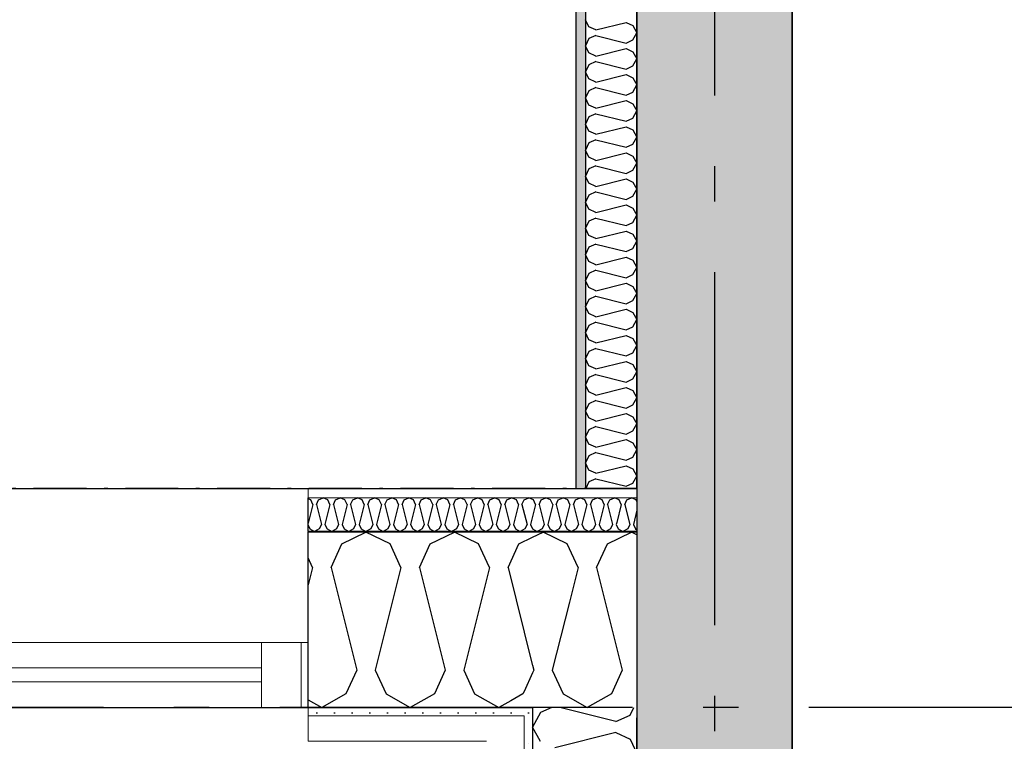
# Model space of a CAD drawing. Header units: millimetres. Extents: x -150 to 340931, y -1115 to 365939.
# Tile 77 of 253: x 285166 to 286562, y 349423 to 350445. Entities that reach past the tile are written whole.
import ezdxf
from ezdxf.enums import TextEntityAlignment as Align

# ---------------------------------------------------------------- set-up
doc = ezdxf.new("R2010")
doc.units = ezdxf.units.MM
doc.header["$LTSCALE"] = 0.5
doc.header["$MEASUREMENT"] = 0
for name, pattern in [('Akselinje', [1500, 1000, -200, 100, -200]), ('Over snittplan', [260, 150, -50, 10, -50]), ('PLINE', [0])]:
    doc.linetypes.add(name, pattern=pattern)
for name, color, linetype in [('232- Ikke-bærende yttervegger (Skravur)(Nye konstruksjoner)', 7, 'Continuous'), ('232- Ikke-bærende yttervegger(Nye konstruksjoner)', 7, 'Continuous'), ('242- Ikke-bærende innervegger (Skravur)(Nye konstruksjoner)', 7, 'Continuous'), ('242- Ikke-bærende innervegger(Nye konstruksjoner)', 7, 'Continuous'), ('244- Vinduer_ dører_ foldevegger(Nye konstruksjoner)', 7, 'Continuous'), ('255- Gulvoverflate(Nye konstruksjoner)', 7, 'Continuous'), ('82-- Modullinjer(Nye konstruksjoner)', 7, 'Continuous'), ('842-M___1_50 Målsetting bygning', 7, 'Continuous'), ('842-M___1_50 Målsetting bygning(Nye konstruksjoner)', 7, 'Continuous'), ('862- M___Nettoareal(Nye konstruksjoner)', 7, 'Continuous'), ('862- M___Nettoareal(Polylinje)(Nye konstruksjoner)', 7, 'Continuous'), ('862- M___Nettoareal(Tekst)(Nye konstruksjoner)', 7, 'Continuous')]:
    doc.layers.add(name, color=color, linetype=linetype)
for name, color, linetype, lineweight in [('234- Vinduer_ dører_ porter(Nye konstruksjoner)', 7, 'Continuous', 0), ('235- Utvendig kledning og overflate(Nye konstruksjoner)', 7, 'Continuous', 0), ('236- Innvendig kledning og overflate(Nye konstruksjoner)', 7, 'Continuous', 0)]:
    doc.layers.add(name, color=color, linetype=linetype, lineweight=lineweight)
doc.styles.add('GENERATED_STYLE_1', font='txt')
doc.styles.add('GENERATED_STYLE_3', font='arial.ttf')
doc.styles.add('GENERATED_STYLE_5', font='arial.ttf')
doc.dimstyles.new('GENERATED_STYLE__1', dxfattribs={"dimtxt": 100, "dimasz": 95, "dimexe": 0.18, "dimexo": 0.0625, "dimgap": 0, "dimtad": 1, "dimtih": 1, "dimtoh": 1, "dimdec": 0, "dimzin": 0, "dimdsep": 46, "dimtxsty": 'GENERATED_STYLE_3', "dimblk": 'ARROWHEAD_6', "dimblk1": 'ARROWHEAD_6', "dimblk2": 'ARROWHEAD_6', "dimcen": 0.09, "dimse1": 1, "dimse2": 1, "dimclrd": 256, "dimclre": 256, "dimclrt": 256, "dimadec": 1, "dimazin": 0, "dimtfac": 1, "dimtdec": 4, "dimtmove": 0, "dimatfit": 3, "dimfxl": 1, "dimtolj": 1, "dimtzin": 0, "dimarcsym": 0})
pattern_1 = [(0, (0, 0), (0, 43.30127), [0, -25]), (0, (12.5, 21.65), (0, 43.30127), [0, -25])]

# ---------------------------------------------------------------- blocks, each defined once
blk = doc.blocks.new('LEILIGHET 8__1', base_point=(283768.6, 348580.7))
at = {"layer": '862- M___Nettoareal(Polylinje)(Nye konstruksjoner)', "flags": 128}
blk.add_lwpolyline([(286041, 356380.7), (277911, 356380.7), (277911, 348080.7), (281226, 348080.7), (281226, 349780.7), (286041, 349780.7)], close=True, dxfattribs=at)
at = {"layer": '862- M___Nettoareal(Tekst)(Nye konstruksjoner)', "style": 'GENERATED_STYLE_1'}
for tag, p in [('DUMMY_861', (280015.2, 358168.6)), ('ROOM_NAME', (279278, 358118.8)), ('DUMMY_862', (279278, 357980.3))]:
    blk.add_attdef(tag, text='', height=100, dxfattribs=at).set_placement(p, align=Align.TOP_LEFT)
blk = doc.blocks.new('LEILIGHET 7__2', base_point=(292118.6, 348580.7))
at = {"layer": '862- M___Nettoareal(Polylinje)(Nye konstruksjoner)', "linetype": 'PLINE', "flags": 128}
blk.add_lwpolyline([(294391, 356380.7), (286261, 356380.7), (286261, 348080.7), (289576, 348080.7), (289576, 349780.7), (294391, 349780.7)], close=True, dxfattribs=at)
at = {"layer": '862- M___Nettoareal(Tekst)(Nye konstruksjoner)', "style": 'GENERATED_STYLE_1'}
for tag, p in [('DUMMY_861', (288348.8, 358188.6)), ('ROOM_NAME', (287614.6, 358138.8)), ('DUMMY_862', (287614.6, 358000.4))]:
    blk.add_attdef(tag, text='', height=100, dxfattribs=at).set_placement(p, align=Align.TOP_LEFT)
blk = doc.blocks.new('STUE__36', base_point=(282599.5, 355025.2))
at = {"layer": '862- M___Nettoareal(Polylinje)(Nye konstruksjoner)', "linetype": 'PLINE', "flags": 128}
blk.add_lwpolyline([(281350, 349780.7), (285955, 349780.7), (285955, 356380.7), (281350, 356380.7), (281350, 355490.7), (281350, 354480.7)], close=True, dxfattribs=at)
at = {"layer": '862- M___Nettoareal(Tekst)(Nye konstruksjoner)', "style": 'GENERATED_STYLE_1'}
for tag, p in [('DUMMY_861', (282836.2, 355213.4)), ('ROOM_NAME', (282362.8, 355163.6)), ('DUMMY_862', (282362.8, 355025.2))]:
    blk.add_attdef(tag, text='', height=100, dxfattribs=at).set_placement(p, align=Align.TOP_LEFT)
blk = doc.blocks.new('*X163')
at = {"layer": '232- Ikke-bærende yttervegger (Skravur)(Nye konstruksjoner)', "linetype": 'PLINE'}
for p, q in [((285904.4, 349463.4), (285893, 349442.9)), ((285920.5, 349470.7), (285904.4, 349463.4)), ((286011.3, 349450.8), (285931.7, 349470.7)), ((286011.3, 349450.8), (286031.3, 349459.9)), ((286031.3, 349459.9), (286036.4, 349470.7)), ((285904.4, 349422.5), (285893, 349442.9)), ((286011.3, 349435.1), (285924.5, 349413.4)), ((286011.3, 349435.1), (286031.3, 349425.9)), ((286031.3, 349425.9), (286041, 349405.5))]:
    blk.add_line(p, q, dxfattribs=at)
blk = doc.blocks.new('*X167')
at = {"layer": '232- Ikke-bærende yttervegger (Skravur)(Nye konstruksjoner)', "linetype": 'PLINE'}
for p, q in [((285879.5, 349489.8), (285862.2, 349480.2)), ((285881, 349493.2), (285879.5, 349489.8))]:
    blk.add_line(p, q, dxfattribs=at)
blk = doc.blocks.new('*X168')
at = {"layer": '232- Ikke-bærende yttervegger (Skravur)(Nye konstruksjoner)', "linetype": 'PLINE'}
for p, q in [((285892.7, 349531.5), (285893, 349530.4)), ((285893, 349519.5), (285881, 349493.2))]:
    blk.add_line(p, q, dxfattribs=at)
blk = doc.blocks.new('*X169')
at = {"layer": '232- Ikke-bærende yttervegger (Skravur)(Nye konstruksjoner)', "linetype": 'PLINE'}
for p, q in [((286033.2, 349767.6), (286033.4, 349767.7)), ((286040, 349764.5), (286033.4, 349767.7)), ((286041, 349762.4), (286040, 349764.5)), ((286024.9, 349753.6), (286030.8, 349729.9)), ((286041, 349750.1), (286035.9, 349729.9)), ((286012.3, 349732.4), (286011.7, 349729.9)), ((286011.7, 349729.9), (286014.6, 349723.4)), ((286014.6, 349723.4), (286021.2, 349719.7)), ((286027.9, 349723.4), (286021.2, 349719.7)), ((286030.8, 349729.9), (286027.9, 349723.4)), ((286035.9, 349729.9), (286038.9, 349723.4)), ((286038.9, 349723.4), (286041, 349722.2))]:
    blk.add_line(p, q, dxfattribs=at)
blk = doc.blocks.new('*X170')
at = {"layer": '232- Ikke-bærende yttervegger (Skravur)(Nye konstruksjoner)', "linetype": 'PLINE'}
for p, q in [((285999.1, 349702.5), (286033.4, 349718.7)), ((286041, 349715.1), (286033.4, 349718.7)), ((285983.8, 349668.9), (285999.1, 349702.5)), ((285983.8, 349668.9), (286020.2, 349523.4)), ((285945.2, 349619.6), (285921.1, 349523.4)), ((285893, 349530.4), (285894.8, 349523.4)), ((285894.8, 349523.4), (285893, 349519.5)), ((285921.1, 349523.4), (285936.4, 349489.8)), ((286020.2, 349523.4), (286004.9, 349489.8)), ((285936.4, 349489.8), (285970.7, 349470.7)), ((286004.9, 349489.8), (285970.7, 349470.7))]:
    blk.add_line(p, q, dxfattribs=at)
blk = doc.blocks.new('*X173')
at = {"layer": '232- Ikke-bærende yttervegger (Skravur)(Nye konstruksjoner)', "linetype": 'PLINE'}
for p, q in [((285578.7, 349764.5), (285575, 349766.3)), ((285581.6, 349758), (285578.7, 349764.5)), ((285586.7, 349758), (285589.7, 349764.5)), ((285589.7, 349764.5), (285596.3, 349767.7)), ((285603, 349764.5), (285596.3, 349767.7)), ((285605.9, 349758), (285603, 349764.5)), ((285611, 349758), (285614, 349764.5)), ((285614, 349764.5), (285620.6, 349767.7)), ((285627.2, 349764.5), (285620.6, 349767.7)), ((285630.2, 349758), (285627.2, 349764.5)), ((285635.3, 349758), (285638.3, 349764.5)), ((285638.3, 349764.5), (285644.9, 349767.7)), ((285651.5, 349764.5), (285644.9, 349767.7)), ((285654.5, 349758), (285651.5, 349764.5)), ((285659.6, 349758), (285662.5, 349764.5)), ((285662.5, 349764.5), (285669.2, 349767.7)), ((285675.8, 349764.5), (285669.2, 349767.7)), ((285678.8, 349758), (285675.8, 349764.5)), ((285683.9, 349758), (285686.8, 349764.5)), ((285686.8, 349764.5), (285693.5, 349767.7)), ((285700.1, 349764.5), (285693.5, 349767.7)), ((285703, 349758), (285700.1, 349764.5)), ((285708.1, 349758), (285711.1, 349764.5)), ((285711.1, 349764.5), (285717.7, 349767.7)), ((285724.4, 349764.5), (285717.7, 349767.7)), ((285727.3, 349758), (285724.4, 349764.5)), ((285732.4, 349758), (285735.4, 349764.5)), ((285735.4, 349764.5), (285742, 349767.7)), ((285748.6, 349764.5), (285742, 349767.7)), ((285751.6, 349758), (285748.6, 349764.5)), ((285756.7, 349758), (285759.7, 349764.5)), ((285759.7, 349764.5), (285766.3, 349767.7)), ((285772.9, 349764.5), (285766.3, 349767.7)), ((285775.9, 349758), (285772.9, 349764.5)), ((285781, 349758), (285783.9, 349764.5)), ((285783.9, 349764.5), (285790.6, 349767.7)), ((285797.2, 349764.5), (285790.6, 349767.7)), ((285800.2, 349758), (285797.2, 349764.5)), ((285805.3, 349758), (285808.2, 349764.5)), ((285808.2, 349764.5), (285814.9, 349767.7)), ((285821.5, 349764.5), (285814.9, 349767.7)), ((285824.4, 349758), (285821.5, 349764.5)), ((285829.5, 349758), (285832.5, 349764.5)), ((285832.5, 349764.5), (285839.1, 349767.7)), ((285845.8, 349764.5), (285839.1, 349767.7)), ((285848.7, 349758), (285845.8, 349764.5)), ((285853.8, 349758), (285856.8, 349764.5)), ((285856.8, 349764.5), (285863.4, 349767.7)), ((285870.1, 349764.5), (285863.4, 349767.7)), ((285873, 349758), (285870.1, 349764.5)), ((285878.1, 349758), (285881.1, 349764.5)), ((285881.1, 349764.5), (285887.7, 349767.7)), ((285894.3, 349764.5), (285887.7, 349767.7)), ((285897.3, 349758), (285894.3, 349764.5)), ((285902.4, 349758), (285905.4, 349764.5)), ((285905.4, 349764.5), (285912, 349767.7)), ((285918.6, 349764.5), (285912, 349767.7)), ((285921.6, 349758), (285918.6, 349764.5)), ((285926.7, 349758), (285929.6, 349764.5)), ((285929.6, 349764.5), (285936.3, 349767.7)), ((285942.9, 349764.5), (285936.3, 349767.7)), ((285945.9, 349758), (285942.9, 349764.5)), ((285951, 349758), (285953.9, 349764.5)), ((285953.9, 349764.5), (285960.5, 349767.7)), ((285967.2, 349764.5), (285960.5, 349767.7)), ((285970.1, 349758), (285967.2, 349764.5)), ((285975.2, 349758), (285978.2, 349764.5)), ((285978.2, 349764.5), (285984.8, 349767.7)), ((285991.5, 349764.5), (285984.8, 349767.7)), ((285994.4, 349758), (285991.5, 349764.5)), ((285999.5, 349758), (286002.5, 349764.5)), ((286002.5, 349764.5), (286009.1, 349767.7)), ((286015.7, 349764.5), (286009.1, 349767.7)), ((286018.7, 349758), (286015.7, 349764.5)), ((286023.8, 349758), (286026.8, 349764.5)), ((286026.8, 349764.5), (286033.2, 349767.6)), ((285581.6, 349758), (285575, 349731.5)), ((285586.7, 349758), (285593.8, 349729.9)), ((285605.9, 349758), (285598.9, 349729.9)), ((285611, 349758), (285618.1, 349729.9)), ((285630.2, 349758), (285623.2, 349729.9)), ((285635.3, 349758), (285642.3, 349729.9)), ((285654.5, 349758), (285647.4, 349729.9)), ((285659.6, 349758), (285666.6, 349729.9)), ((285678.8, 349758), (285671.7, 349729.9)), ((285683.9, 349758), (285690.9, 349729.9)), ((285703, 349758), (285696, 349729.9)), ((285708.1, 349758), (285715.2, 349729.9)), ((285727.3, 349758), (285720.3, 349729.9)), ((285732.4, 349758), (285739.5, 349729.9)), ((285751.6, 349758), (285744.6, 349729.9)), ((285756.7, 349758), (285763.7, 349729.9)), ((285775.9, 349758), (285768.8, 349729.9)), ((285781, 349758), (285788, 349729.9)), ((285800.2, 349758), (285793.1, 349729.9)), ((285805.3, 349758), (285812.3, 349729.9)), ((285824.4, 349758), (285817.4, 349729.9)), ((285829.5, 349758), (285836.6, 349729.9)), ((285848.7, 349758), (285841.7, 349729.9)), ((285853.8, 349758), (285860.9, 349729.9)), ((285873, 349758), (285866, 349729.9)), ((285878.1, 349758), (285885.2, 349729.9)), ((285897.3, 349758), (285890.3, 349729.9)), ((285902.4, 349758), (285909.4, 349729.9)), ((285921.6, 349758), (285914.5, 349729.9)), ((285926.7, 349758), (285933.7, 349729.9)), ((285945.9, 349758), (285938.8, 349729.9)), ((285951, 349758), (285958, 349729.9)), ((285970.1, 349758), (285963.1, 349729.9)), ((285975.2, 349758), (285982.3, 349729.9)), ((285994.4, 349758), (285987.4, 349729.9)), ((285999.5, 349758), (286006.6, 349729.9)), ((286018.7, 349758), (286012.3, 349732.4)), ((286023.8, 349758), (286024.9, 349753.6)), ((285575, 349729), (285577.6, 349723.4)), ((285577.6, 349723.4), (285584.2, 349719.7)), ((285590.8, 349723.4), (285584.2, 349719.7)), ((285593.8, 349729.9), (285590.8, 349723.4)), ((285598.9, 349729.9), (285601.8, 349723.4)), ((285601.8, 349723.4), (285608.5, 349719.7)), ((285615.1, 349723.4), (285608.5, 349719.7)), ((285618.1, 349729.9), (285615.1, 349723.4)), ((285623.2, 349729.9), (285626.1, 349723.4)), ((285626.1, 349723.4), (285632.7, 349719.7)), ((285639.4, 349723.4), (285632.7, 349719.7)), ((285642.3, 349729.9), (285639.4, 349723.4)), ((285647.4, 349729.9), (285650.4, 349723.4)), ((285650.4, 349723.4), (285657, 349719.7)), ((285663.7, 349723.4), (285657, 349719.7)), ((285666.6, 349729.9), (285663.7, 349723.4)), ((285671.7, 349729.9), (285674.7, 349723.4)), ((285674.7, 349723.4), (285681.3, 349719.7)), ((285687.9, 349723.4), (285681.3, 349719.7)), ((285690.9, 349729.9), (285687.9, 349723.4)), ((285696, 349729.9), (285699, 349723.4)), ((285699, 349723.4), (285705.6, 349719.7)), ((285712.2, 349723.4), (285705.6, 349719.7)), ((285715.2, 349729.9), (285712.2, 349723.4)), ((285720.3, 349729.9), (285723.2, 349723.4)), ((285723.2, 349723.4), (285729.9, 349719.7)), ((285736.5, 349723.4), (285729.9, 349719.7)), ((285739.5, 349729.9), (285736.5, 349723.4)), ((285744.6, 349729.9), (285747.5, 349723.4)), ((285747.5, 349723.4), (285754.2, 349719.7)), ((285760.8, 349723.4), (285754.2, 349719.7)), ((285763.7, 349729.9), (285760.8, 349723.4)), ((285768.8, 349729.9), (285771.8, 349723.4)), ((285771.8, 349723.4), (285778.4, 349719.7)), ((285785.1, 349723.4), (285778.4, 349719.7)), ((285788, 349729.9), (285785.1, 349723.4)), ((285793.1, 349729.9), (285796.1, 349723.4)), ((285796.1, 349723.4), (285802.7, 349719.7)), ((285809.3, 349723.4), (285802.7, 349719.7)), ((285812.3, 349729.9), (285809.3, 349723.4)), ((285817.4, 349729.9), (285820.4, 349723.4)), ((285820.4, 349723.4), (285827, 349719.7)), ((285833.6, 349723.4), (285827, 349719.7)), ((285836.6, 349729.9), (285833.6, 349723.4)), ((285841.7, 349729.9), (285844.6, 349723.4)), ((285844.6, 349723.4), (285851.3, 349719.7)), ((285857.9, 349723.4), (285851.3, 349719.7)), ((285860.9, 349729.9), (285857.9, 349723.4)), ((285866, 349729.9), (285868.9, 349723.4)), ((285868.9, 349723.4), (285875.6, 349719.7)), ((285882.2, 349723.4), (285875.6, 349719.7)), ((285885.2, 349729.9), (285882.2, 349723.4)), ((285890.3, 349729.9), (285893.2, 349723.4)), ((285893.2, 349723.4), (285899.8, 349719.7)), ((285906.5, 349723.4), (285899.8, 349719.7)), ((285909.4, 349729.9), (285906.5, 349723.4)), ((285914.5, 349729.9), (285917.5, 349723.4)), ((285917.5, 349723.4), (285924.1, 349719.7)), ((285930.8, 349723.4), (285924.1, 349719.7)), ((285933.7, 349729.9), (285930.8, 349723.4)), ((285938.8, 349729.9), (285941.8, 349723.4)), ((285941.8, 349723.4), (285948.4, 349719.7)), ((285955, 349723.4), (285948.4, 349719.7)), ((285958, 349729.9), (285955, 349723.4)), ((285963.1, 349729.9), (285966.1, 349723.4)), ((285966.1, 349723.4), (285972.7, 349719.7)), ((285979.3, 349723.4), (285972.7, 349719.7)), ((285982.3, 349729.9), (285979.3, 349723.4)), ((285987.4, 349729.9), (285990.3, 349723.4)), ((285990.3, 349723.4), (285997, 349719.7)), ((286003.6, 349723.4), (285997, 349719.7)), ((286006.6, 349729.9), (286003.6, 349723.4))]:
    blk.add_line(p, q, dxfattribs=at)
blk = doc.blocks.new('*X176')
at = {"layer": '232- Ikke-bærende yttervegger (Skravur)(Nye konstruksjoner)', "linetype": 'PLINE'}
for p, q in [((285622.8, 349702.5), (285657, 349718.7)), ((285691.3, 349702.5), (285657, 349718.7)), ((285748.2, 349702.5), (285782.5, 349718.7)), ((285816.7, 349702.5), (285782.5, 349718.7)), ((285873.7, 349702.5), (285893, 349711.6)), ((285607.5, 349668.9), (285622.8, 349702.5)), ((285706.6, 349668.9), (285691.3, 349702.5)), ((285732.9, 349668.9), (285748.2, 349702.5)), ((285832, 349668.9), (285816.7, 349702.5)), ((285858.4, 349668.9), (285873.7, 349702.5)), ((285581.1, 349668.9), (285575, 349682.3)), ((285581.1, 349668.9), (285575, 349644.4)), ((285607.5, 349668.9), (285643.9, 349523.4)), ((285706.6, 349668.9), (285670.2, 349523.4)), ((285732.9, 349668.9), (285769.3, 349523.4)), ((285832, 349668.9), (285795.7, 349523.4)), ((285858.4, 349668.9), (285892.7, 349531.5)), ((285643.9, 349523.4), (285628.6, 349489.8)), ((285670.2, 349523.4), (285685.5, 349489.8)), ((285769.3, 349523.4), (285754, 349489.8)), ((285795.7, 349523.4), (285810.9, 349489.8)), ((285628.6, 349489.8), (285594.3, 349470.7)), ((285685.5, 349489.8), (285719.8, 349470.7)), ((285754, 349489.8), (285719.8, 349470.7)), ((285810.9, 349489.8), (285845.2, 349470.7)), ((285575, 349481.4), (285594.3, 349470.7)), ((285862.2, 349480.2), (285845.2, 349470.7))]:
    blk.add_line(p, q, dxfattribs=at)
blk = doc.blocks.new('*X177')
at = {"layer": '232- Ikke-bærende yttervegger (Skravur)(Nye konstruksjoner)', "linetype": 'PLINE'}
for p, q in [((285893, 349711.6), (285907.9, 349718.7)), ((285942.2, 349702.5), (285907.9, 349718.7)), ((285957.5, 349668.9), (285942.2, 349702.5)), ((285957.5, 349668.9), (285945.2, 349619.6))]:
    blk.add_line(p, q, dxfattribs=at)
blk = doc.blocks.new('Vindu[15]')
at = {"layer": '234- Vinduer_ dører_ porter(Nye konstruksjoner)', "linetype": 'PLINE'}
for p, q in [((285575, 349780.7), (283565, 349780.7)), ((283631, 349562.7), (285509, 349562.7)), ((285509, 349470.7), (285509, 349562.7)), ((285509, 349562.7), (285565, 349562.7)), ((285565, 349562.7), (285575, 349562.7)), ((285565, 349562.7), (285565, 349470.7)), ((283631, 349526.7), (285509, 349526.7)), ((285509, 349506.7), (283631, 349506.7)), ((285509, 349470.7), (283631, 349470.7)), ((285565, 349470.7), (285509, 349470.7)), ((285575, 349470.7), (285565, 349470.7))]:
    blk.add_line(p, q, dxfattribs=at)
at = {"layer": '235- Utvendig kledning og overflate(Nye konstruksjoner)', "linetype": 'PLINE'}
for p, q in [((285575, 349458.7), (285575, 349470.7)), ((285575, 349422.7), (285575, 349458.7))]:
    blk.add_line(p, q, dxfattribs=at)
at = {"layer": '236- Innvendig kledning og overflate(Nye konstruksjoner)', "linetype": 'PLINE'}
for p, q in [((285575, 349767.7), (285575, 349780.7)), ((285575, 349718.7), (285575, 349719.7))]:
    blk.add_line(p, q, dxfattribs=at)
at = {"layer": '244- Vinduer_ dører_ foldevegger(Nye konstruksjoner)', "linetype": 'PLINE'}
for p, q in [((285575, 349719.7), (285575, 349767.7)), ((285575, 349562.7), (285575, 349718.7)), ((285575, 349470.7), (285575, 349562.7)), ((285575, 349470.7), (285575, 349562.7))]:
    blk.add_line(p, q, dxfattribs=at)
blk = doc.blocks.new('Standard grid marker[84]', base_point=(286151, 363787.1))
at = {"layer": '82-- Modullinjer(Nye konstruksjoner)', "linetype": 'Akselinje'}
blk.add_line((286151, 363587.1), (286151, 339987.1), dxfattribs=at)
at = {"layer": '82-- Modullinjer(Nye konstruksjoner)', "style": 'GENERATED_STYLE_5'}
for tag, p in [('AC_MarkerText_1_0', (286151, 363965.3)), ('AC_MarkerText_1_1', (286151, 339715.3))]:
    blk.add_attdef(tag, text='', height=100, rotation=360, dxfattribs=at).set_placement(p, align=Align.TOP_CENTER)
blk = doc.blocks.new('Standard grid marker[90]', base_point=(305734.8, 349470.7))
at = {"layer": '82-- Modullinjer(Nye konstruksjoner)', "linetype": 'Akselinje'}
blk.add_line((305534.8, 349470.7), (271734.8, 349470.7), dxfattribs=at)
at = {"layer": '82-- Modullinjer(Nye konstruksjoner)', "style": 'GENERATED_STYLE_5'}
for tag, p in [('AC_MarkerText_1_1', (271409.8, 349524.4)), ('AC_MarkerText_1_0', (305859.8, 349524.4))]:
    blk.add_attdef(tag, text='', height=100, rotation=360, dxfattribs=at).set_placement(p, align=Align.TOP_CENTER)
blk = doc.blocks.new('*D774')
at = {"layer": '842-M___1_50 Målsetting bygning(Nye konstruksjoner)', "linetype": 'PLINE'}
for p, q in [((276294.5, 363585.1), (276294.5, 363772.6)), ((335668.8, 363585.1), (335668.8, 363772.6)), ((276344.5, 363728.9), (276244.5, 363628.9)), ((335618.8, 363628.9), (335718.8, 363728.9)), ((276219.5, 363678.9), (276294.5, 363678.9)), ((276294.5, 363678.9), (335668.8, 363678.9)), ((335668.8, 363678.9), (335743.8, 363678.9))]:
    blk.add_line(p, q, dxfattribs=at)
at = {"layer": '842-M___1_50 Målsetting bygning(Nye konstruksjoner)', "insert": (305772, 363698.9), "char_height": 100, "attachment_point": 7, "style": 'GENERATED_STYLE_3'}
blk.add_mtext('\\A1;{\\pql;\\fArial|b0|i0|c0|p0;\\W1.000000;59\xa0374}', dxfattribs=at)
blk = doc.blocks.new('ARROWHEAD_6')
at = {"linetype": 'Continuous'}
for p, q in [((-0.5, -0.5), (0.5, 0.5)), ((0, 0), (-1, 0))]:
    blk.add_line(p, q, dxfattribs=at)
blk = doc.blocks.new('*D892')
at = {"layer": '842-M___1_50 Målsetting bygning', "linetype": 'PLINE'}
for p, q in [((285575, 342391.1), (285575, 342578.6)), ((286041, 342391.1), (286041, 342578.6)), ((285625, 342534.9), (285525, 342434.9)), ((286091, 342534.9), (285991, 342434.9)), ((285575, 342484.9), (286041, 342484.9))]:
    blk.add_line(p, q, dxfattribs=at)
at = {"layer": '842-M___1_50 Målsetting bygning', "char_height": 100, "attachment_point": 7, "style": 'GENERATED_STYLE_3'}
for s, insert in [('\\A1;{\\pql;\\fArial|b0|i0|c0|p0;\\W1.000000;466}', (285693.6, 342504.9)), ('\\A1;{\\pql;\\fArial|b0|i0|c0|p0;\\W1.000000;220}', (286036.6, 342504.9))]:
    blk.add_mtext(s, dxfattribs=dict(at, insert=insert))
blk = doc.blocks.new('*D893')
at = {"layer": '842-M___1_50 Målsetting bygning', "linetype": 'PLINE'}
for p, q in [((286041, 342391.1), (286041, 342578.6)), ((286261, 342391.1), (286261, 342578.6)), ((286091, 342534.9), (285991, 342434.9)), ((286311, 342534.9), (286211, 342434.9)), ((286041, 342484.9), (286261, 342484.9))]:
    blk.add_line(p, q, dxfattribs=at)
blk = doc.blocks.new('*D894')
at = {"layer": '842-M___1_50 Målsetting bygning', "linetype": 'PLINE'}
for p, q in [((286261, 342391.1), (286261, 342578.6)), ((288416, 342391.1), (288416, 342578.6)), ((286311, 342534.9), (286211, 342434.9)), ((288466, 342534.9), (288366, 342434.9)), ((286261, 342484.9), (288416, 342484.9))]:
    blk.add_line(p, q, dxfattribs=at)
at = {"layer": '842-M___1_50 Målsetting bygning', "insert": (287166.9, 342504.9), "char_height": 100, "attachment_point": 7, "style": 'GENERATED_STYLE_3'}
blk.add_mtext('\\A1;{\\pql;\\fArial|b0|i0|c0|p0;\\W1.000000;2\xa0155}', dxfattribs=at)
blk = doc.blocks.new('*X1387')
at = {"layer": '242- Ikke-bærende innervegger (Skravur)(Nye konstruksjoner)', "linetype": 'PLINE'}
for p, q in [((285972.8, 350434.6), (285968, 350444.6)), ((285982.7, 350430.1), (285972.8, 350434.6)), ((285982.7, 350430.1), (286025.5, 350440.8)), ((286025.5, 350440.8), (286035.4, 350436.3)), ((286035.4, 350436.3), (286041, 350426.2)), ((285982.7, 350422.3), (285972.8, 350417.8)), ((285982.7, 350422.3), (286025.5, 350411.6)), ((286035.4, 350416.1), (286041, 350426.2)), ((285972.8, 350417.8), (285968, 350407.7)), ((285972.8, 350397.6), (285968, 350407.7)), ((286025.5, 350411.6), (286035.4, 350416.1)), ((285982.7, 350393.1), (285972.8, 350397.6)), ((285982.7, 350393.1), (286025.5, 350403.8)), ((286025.5, 350403.8), (286035.4, 350399.3)), ((286035.4, 350399.3), (286041, 350389.3)), ((285972.8, 350380.9), (285968, 350370.8)), ((285982.7, 350385.4), (285972.8, 350380.9)), ((285982.7, 350385.4), (286025.5, 350374.7)), ((286025.5, 350374.7), (286035.4, 350379.2)), ((286035.4, 350379.2), (286041, 350389.3)), ((285972.8, 350360.7), (285968, 350370.8)), ((285982.7, 350356.2), (286025.5, 350366.9)), ((286025.5, 350366.9), (286035.4, 350362.4)), ((285982.7, 350356.2), (285972.8, 350360.7)), ((286035.4, 350362.4), (286041, 350352.3)), ((286035.4, 350342.2), (286041, 350352.3)), ((285972.8, 350343.9), (285968, 350333.9)), ((285982.7, 350348.4), (285972.8, 350343.9)), ((285982.7, 350348.4), (286025.5, 350337.7)), ((286025.5, 350337.7), (286035.4, 350342.2)), ((285972.8, 350323.8), (285968, 350333.9)), ((285982.7, 350319.3), (285972.8, 350323.8)), ((285982.7, 350319.3), (286025.5, 350330)), ((286025.5, 350330), (286035.4, 350325.5)), ((286035.4, 350325.5), (286041, 350315.4)), ((285982.7, 350311.5), (285972.8, 350307)), ((285982.7, 350311.5), (286025.5, 350300.8)), ((286035.4, 350305.3), (286041, 350315.4)), ((285972.8, 350307), (285968, 350296.9)), ((285972.8, 350286.8), (285968, 350296.9)), ((286025.5, 350300.8), (286035.4, 350305.3)), ((285982.7, 350282.3), (285972.8, 350286.8)), ((285982.7, 350282.3), (286025.5, 350293.1)), ((286025.5, 350293.1), (286035.4, 350288.6)), ((286035.4, 350288.6), (286041, 350278.5)), ((285972.8, 350270.1), (285968, 350260)), ((285982.7, 350274.6), (285972.8, 350270.1)), ((285982.7, 350274.6), (286025.5, 350263.9)), ((286025.5, 350263.9), (286035.4, 350268.4)), ((286035.4, 350268.4), (286041, 350278.5)), ((285972.8, 350249.9), (285968, 350260)), ((285982.7, 350245.4), (286025.5, 350256.1)), ((286025.5, 350256.1), (286035.4, 350251.6)), ((285982.7, 350245.4), (285972.8, 350249.9)), ((286035.4, 350251.6), (286041, 350241.5)), ((286035.4, 350231.5), (286041, 350241.5)), ((285972.8, 350233.2), (285968, 350223.1)), ((285982.7, 350237.7), (285972.8, 350233.2)), ((285982.7, 350237.7), (286025.5, 350227)), ((286025.5, 350227), (286035.4, 350231.5)), ((285972.8, 350213), (285968, 350223.1)), ((285982.7, 350208.5), (285972.8, 350213)), ((285982.7, 350208.5), (286025.5, 350219.2)), ((286025.5, 350219.2), (286035.4, 350214.7)), ((286035.4, 350214.7), (286041, 350204.6)), ((285982.7, 350200.7), (285972.8, 350196.2)), ((285982.7, 350200.7), (286025.5, 350190)), ((286035.4, 350194.5), (286041, 350204.6)), ((285972.8, 350196.2), (285968, 350186.1)), ((285972.8, 350176.1), (285968, 350186.1)), ((286025.5, 350190), (286035.4, 350194.5)), ((285982.7, 350171.6), (285972.8, 350176.1)), ((285982.7, 350171.6), (286025.5, 350182.3)), ((286025.5, 350182.3), (286035.4, 350177.8)), ((286035.4, 350177.8), (286041, 350167.7)), ((285972.8, 350159.3), (285968, 350149.2)), ((285982.7, 350163.8), (285972.8, 350159.3)), ((285982.7, 350163.8), (286025.5, 350153.1)), ((286025.5, 350153.1), (286035.4, 350157.6)), ((286035.4, 350157.6), (286041, 350167.7)), ((285972.8, 350139.1), (285968, 350149.2)), ((285982.7, 350134.6), (286025.5, 350145.3)), ((286025.5, 350145.3), (286035.4, 350140.8)), ((285982.7, 350134.6), (285972.8, 350139.1)), ((286035.4, 350140.8), (286041, 350130.8)), ((286035.4, 350120.7), (286041, 350130.8)), ((285972.8, 350122.4), (285968, 350112.3)), ((285982.7, 350126.9), (285972.8, 350122.4)), ((285982.7, 350126.9), (286025.5, 350116.2)), ((286025.5, 350116.2), (286035.4, 350120.7)), ((285972.8, 350102.2), (285968, 350112.3)), ((285982.7, 350097.7), (285972.8, 350102.2)), ((285982.7, 350097.7), (286025.5, 350108.4)), ((286025.5, 350108.4), (286035.4, 350103.9)), ((286035.4, 350103.9), (286041, 350093.8)), ((285972.8, 350085.4), (285968, 350075.4)), ((285982.7, 350089.9), (285972.8, 350085.4)), ((285982.7, 350089.9), (286025.5, 350079.2)), ((286035.4, 350083.7), (286041, 350093.8)), ((285972.8, 350065.3), (285968, 350075.4)), ((285982.7, 350060.8), (286025.5, 350071.5)), ((286025.5, 350079.2), (286035.4, 350083.7)), ((286025.5, 350071.5), (286035.4, 350067)), ((285982.7, 350060.8), (285972.8, 350065.3)), ((286035.4, 350067), (286041, 350056.9)), ((285972.8, 350048.5), (285968, 350038.4)), ((285982.7, 350053), (285972.8, 350048.5)), ((285982.7, 350053), (286025.5, 350042.3)), ((286025.5, 350042.3), (286035.4, 350046.8)), ((286035.4, 350046.8), (286041, 350056.9)), ((285972.8, 350028.4), (285968, 350038.4)), ((285982.7, 350023.9), (286025.5, 350034.6)), ((286025.5, 350034.6), (286035.4, 350030.1)), ((286035.4, 350030.1), (286041, 350020)), ((285982.7, 350023.9), (285972.8, 350028.4)), ((285982.7, 350016.1), (285972.8, 350011.6)), ((285982.7, 350016.1), (286025.5, 350005.4)), ((286035.4, 350009.9), (286041, 350020)), ((285972.8, 350011.6), (285968, 350001.5)), ((286025.5, 350005.4), (286035.4, 350009.9)), ((285972.8, 349991.4), (285968, 350001.5)), ((285982.7, 349986.9), (285972.8, 349991.4)), ((285982.7, 349986.9), (286025.5, 349997.6)), ((286025.5, 349997.6), (286035.4, 349993.1)), ((286035.4, 349993.1), (286041, 349983)), ((285972.8, 349974.7), (285968, 349964.6)), ((285982.7, 349979.2), (285972.8, 349974.7)), ((285982.7, 349979.2), (286025.5, 349968.5)), ((286035.4, 349973), (286041, 349983)), ((285972.8, 349954.5), (285968, 349964.6)), ((285982.7, 349950), (286025.5, 349960.7)), ((286025.5, 349968.5), (286035.4, 349973)), ((286025.5, 349960.7), (286035.4, 349956.2)), ((285982.7, 349950), (285972.8, 349954.5)), ((286035.4, 349956.2), (286041, 349946.1)), ((286035.4, 349936), (286041, 349946.1)), ((285972.8, 349937.7), (285968, 349927.7)), ((285982.7, 349942.2), (285972.8, 349937.7)), ((285982.7, 349942.2), (286025.5, 349931.5)), ((286025.5, 349931.5), (286035.4, 349936)), ((285972.8, 349917.6), (285968, 349927.7)), ((285982.7, 349913.1), (286025.5, 349923.8)), ((286025.5, 349923.8), (286035.4, 349919.3)), ((286035.4, 349919.3), (286041, 349909.2)), ((285982.7, 349913.1), (285972.8, 349917.6)), ((285982.7, 349905.3), (285972.8, 349900.8)), ((285982.7, 349905.3), (286025.5, 349894.6)), ((286035.4, 349899.1), (286041, 349909.2)), ((285972.8, 349900.8), (285968, 349890.7)), ((285972.8, 349880.6), (285968, 349890.7)), ((286025.5, 349894.6), (286035.4, 349899.1)), ((285982.7, 349876.1), (285972.8, 349880.6)), ((285982.7, 349876.1), (286025.5, 349886.8)), ((286025.5, 349886.8), (286035.4, 349882.3)), ((286035.4, 349882.3), (286041, 349872.3)), ((285972.8, 349863.9), (285968, 349853.8)), ((285982.7, 349868.4), (285972.8, 349863.9)), ((285982.7, 349868.4), (286025.5, 349857.7)), ((286025.5, 349857.7), (286035.4, 349862.2)), ((286035.4, 349862.2), (286041, 349872.3)), ((285972.8, 349843.7), (285968, 349853.8)), ((285982.7, 349839.2), (286025.5, 349849.9)), ((286025.5, 349849.9), (286035.4, 349845.4)), ((285982.7, 349839.2), (285972.8, 349843.7)), ((286035.4, 349845.4), (286041, 349835.3)), ((286035.4, 349825.2), (286041, 349835.3)), ((285972.8, 349827), (285968, 349816.9)), ((285982.7, 349831.5), (285972.8, 349827)), ((285982.7, 349831.5), (286025.5, 349820.7)), ((286025.5, 349820.7), (286035.4, 349825.2)), ((285972.8, 349806.8), (285968, 349816.9)), ((285982.7, 349802.3), (285972.8, 349806.8)), ((285982.7, 349802.3), (286025.5, 349813)), ((286025.5, 349813), (286035.4, 349808.5)), ((286035.4, 349808.5), (286041, 349798.4)), ((285982.7, 349794.5), (285972.8, 349790)), ((285982.7, 349794.5), (286025.5, 349783.8)), ((286035.4, 349788.3), (286041, 349798.4)), ((285972.8, 349790), (285968.4, 349780.7)), ((286025.5, 349783.8), (286035.4, 349788.3))]:
    blk.add_line(p, q, dxfattribs=at)
blk = doc.blocks.new('SOV__43', base_point=(287827.1, 350061))
at = {"layer": '862- M___Nettoareal(Polylinje)(Nye konstruksjoner)', "linetype": 'PLINE', "flags": 128}
blk.add_lwpolyline([(289576, 351152.6), (286261, 351152.7), (286261, 348080.7), (289576, 348080.7)], close=True, dxfattribs=at)
at = {"layer": '862- M___Nettoareal(Tekst)(Nye konstruksjoner)', "style": 'GENERATED_STYLE_1'}
for tag, p in [('DUMMY_861', (288051.2, 350249.2)), ('ROOM_NAME', (287603, 350199.4)), ('DUMMY_862', (287603, 350061))]:
    blk.add_attdef(tag, text='', height=100, dxfattribs=at).set_placement(p, align=Align.TOP_LEFT)

msp = doc.modelspace()

# ---------------------------------------------------------------- hatches: boundary and pattern name
at = {"layer": '232- Ikke-bærende yttervegger (Skravur)(Nye konstruksjoner)', "linetype": 'Continuous'}
h = msp.add_hatch(dxfattribs=at)
h.set_pattern_fill('Betong_strukturell', color=256, style=0, pattern_type=2)
h.set_pattern_definition([(90.00001, (0, 0), (311.76916, 6e-05), [30, -150]), (90.00001, (-155.9, 90), (311.76916, 6e-05), [30, -150]), (150.00001, (0, 0), (155.88452, 270.00004), [30, -150]), (150.00001, (-4e-05, 180), (155.88452, 270.00004), [30, -150]), (210.00001, (-6e-06, 30), (-155.88463, 269.99998), [30, -150]), (210.00001, (-4e-05, 210), (-155.88463, 269.99998), [30, -150]), (90.000012, (-30, -6e-06), (60.000002, 1.2e-05), [0, -60.000002, 0, -90.000004]), (135.000012, (-30, 30), (42.4264, 42.426417), [0, -45.000002, 0, -75.000003])])
h.paths.add_polyline_path([(286041, 356590.6), (286041, 347870.7), (286261, 347870.7), (286261, 356590.6)])
h = msp.add_hatch(dxfattribs=at)
h.set_pattern_fill('Prikker_tett', color=256, style=0, pattern_type=2)
h.set_pattern_definition(pattern_1)
h.paths.add_polyline_path([(286041, 349780.7), (285575, 349780.7), (285575, 349767.7), (286033.3, 349767.7)])
h = msp.add_hatch(dxfattribs=at)
h.set_pattern_fill('Prikker_tett', color=256, style=0, pattern_type=2)
h.set_pattern_definition(pattern_1)
h.paths.add_polyline_path([(286033.3, 349767.7), (286041, 349767.7), (286041, 349780.7)])
for points in [[(286004.7, 349719.7), (285575, 349719.7), (285575, 349718.7), (286004.1, 349718.7)], [(286041, 349718.7), (286041, 349719.7), (286004.7, 349719.7), (286004.1, 349718.7)]]:
    msp.add_hatch(color=256, dxfattribs=at).paths.add_polyline_path(points)
h = msp.add_hatch(dxfattribs=at)
h.set_pattern_fill('Prikker_tett', color=256, style=0, pattern_type=2)
h.set_pattern_definition(pattern_1)
h.paths.add_polyline_path([(285575, 349458.7), (285849.4, 349458.7), (285856.6, 349470.7), (285575, 349470.7)])
h = msp.add_hatch(dxfattribs=at)
h.set_pattern_fill('Prikker_tett', color=256, style=0, pattern_type=2)
h.set_pattern_definition(pattern_1)
h.paths.add_polyline_path([(285881, 349458.7), (285881, 349470.7), (285856.6, 349470.7), (285849.4, 349458.7)])
h = msp.add_hatch(dxfattribs=at)
h.set_pattern_fill('Prikker_tett', color=256, style=0, pattern_type=2)
h.set_pattern_definition(pattern_1)
h.paths.add_polyline_path([(285893, 349458.7), (285893, 349470.7), (285881, 349470.7), (285881, 349458.7)])
h = msp.add_hatch(dxfattribs=at)
h.set_pattern_fill('Prikker_tett', color=256, style=0, pattern_type=2)
h.set_pattern_definition(pattern_1)
h.paths.add_polyline_path([(285881, 349458.7), (285881, 347811.8), (285893, 347831.9), (285893, 349458.7)])
at = {"layer": '242- Ikke-bærende innervegger (Skravur)(Nye konstruksjoner)', "linetype": 'Continuous'}
h = msp.add_hatch(dxfattribs=at)
h.set_pattern_fill('Prikker_tett', color=256, style=0, pattern_type=2)
h.set_pattern_definition(pattern_1)
h.paths.add_polyline_path([(285955, 356380.7), (285955, 349780.7), (285968, 349780.7), (285968, 356380.7)])

# ---------------------------------------------------------------- linework, layer by layer
at = {"layer": '232- Ikke-bærende yttervegger(Nye konstruksjoner)', "linetype": 'PLINE'}
for p, q in [((285575, 349719.7), (285575, 349767.7)), ((286004.7, 349719.7), (285575, 349719.7)), ((285893, 349718.7), (285575, 349718.7)), ((285575, 349562.7), (285575, 349718.7)), ((286004.1, 349718.7), (285893, 349718.7)), ((286041, 349718.7), (286004.1, 349718.7)), ((286041, 349719.7), (286004.7, 349719.7)), ((285575, 349470.7), (285575, 349562.7)), ((285575, 349470.7), (285856.6, 349470.7)), ((285881, 349470.7), (285856.6, 349470.7)), ((285893, 349470.7), (285881, 349470.7)), ((285893, 349470.7), (285881, 349470.7)), ((285893, 349470.7), (285893, 348019.7))]:
    msp.add_line(p, q, dxfattribs=at)
at = {"layer": '232- Ikke-bærende yttervegger(Nye konstruksjoner)', "linetype": 'PLINE', "flags": 128}
for points in [[(286041, 356590.6), (286041, 347870.7)], [(286261, 347870.7), (286261, 356590.6)], [(286041, 349767.7), (286041, 349719.7)], [(286041, 349718.7), (286041, 349470.7)]]:
    msp.add_lwpolyline(points, dxfattribs=at)
at = {"layer": '232- Ikke-bærende yttervegger(Nye konstruksjoner)', "linetype": 'Over snittplan', "flags": 128}
for points in [[(286041, 349780.7), (281239, 349780.7)], [(286041, 349780.7), (286041, 349767.7)], [(286041, 349767.7), (286041, 349719.7)], [(286041, 349719.7), (286041, 349718.7)], [(286041, 349718.7), (286041, 349470.7)], [(286041, 348080.7), (286041, 349470.7)]]:
    msp.add_lwpolyline(points, dxfattribs=at)
at = {"layer": '235- Utvendig kledning og overflate(Nye konstruksjoner)', "linetype": 'PLINE'}
for p, q in [((285575, 349458.7), (285575, 349470.7)), ((285575, 349458.7), (285845, 349458.7)), ((285575, 349422.7), (285575, 349458.7)), ((285849.4, 349458.7), (285845, 349458.7)), ((285849.4, 349458.7), (285845, 349458.7)), ((285881, 349458.7), (285849.4, 349458.7)), ((285881, 349458.7), (285849.4, 349458.7)), ((285881, 349458.7), (285881, 347811.8)), ((285575, 349422.7), (285828, 349422.7))]:
    msp.add_line(p, q, dxfattribs=at)
at = {"layer": '236- Innvendig kledning og overflate(Nye konstruksjoner)', "linetype": 'PLINE'}
for p, q in [((285575, 349767.7), (285575, 349780.7)), ((286033.3, 349767.7), (285575, 349767.7)), ((286041, 349767.7), (286033.3, 349767.7)), ((285575, 349718.7), (285575, 349719.7))]:
    msp.add_line(p, q, dxfattribs=at)
at = {"layer": '236- Innvendig kledning og overflate(Nye konstruksjoner)', "linetype": 'PLINE', "flags": 128}
for points in [[(285955, 356380.7), (285955, 349780.7)], [(286041, 349780.7), (285575, 349780.7)], [(285968, 349780.7), (285955, 349780.7)], [(286041, 349780.7), (286041, 349767.7)], [(286041, 349719.7), (286041, 349718.7)], [(286041, 348080.7), (286041, 349470.7)]]:
    msp.add_lwpolyline(points, dxfattribs=at)
at = {"layer": '242- Ikke-bærende innervegger(Nye konstruksjoner)', "linetype": 'PLINE'}
msp.add_line((285968, 356380.7), (285968, 349780.7), dxfattribs=at)
at = {"layer": '242- Ikke-bærende innervegger(Nye konstruksjoner)', "linetype": 'PLINE', "flags": 128}
for points in [[(286041, 349780.7), (286041, 356380.7)], [(286041, 349780.7), (285968, 349780.7)]]:
    msp.add_lwpolyline(points, dxfattribs=at)
at = {"layer": '255- Gulvoverflate(Nye konstruksjoner)', "linetype": 'PLINE', "flags": 128}
msp.add_lwpolyline([(277601, 356690.6), (277601, 347770.7), (281536, 347770.7), (281536, 349470.7), (285893, 349470.7), (285893, 347770.7), (289886, 347770.7), (289886, 349470.7), (294243, 349470.7), (294243, 347770.7), (298236, 347770.7), (298236, 349470.7), (303051, 349470.7), (303051, 356690.6)], close=True, dxfattribs=at)

# ---------------------------------------------------------------- block references
at = {"layer": '232- Ikke-bærende yttervegger(Nye konstruksjoner)'}
for name in ['*X173', '*X169', '*X176', '*X170', '*X177', '*X168', '*X167', '*X163']:
    msp.add_blockref(name, (0, 0), dxfattribs=at)
at = {"layer": '242- Ikke-bærende innervegger(Nye konstruksjoner)'}
msp.add_blockref('*X1387', (0, 0), dxfattribs=at)
at = {"layer": '244- Vinduer_ dører_ foldevegger(Nye konstruksjoner)', "linetype": 'PLINE'}
msp.add_blockref('Vindu[15]', (0, 0), dxfattribs=at)
at = {"layer": '82-- Modullinjer(Nye konstruksjoner)', "linetype": 'PLINE'}
for name, p in [('Standard grid marker[84]', (286151, 363787.1)), ('Standard grid marker[90]', (305734.8, 349470.7))]:
    msp.add_blockref(name, p, dxfattribs=at)
at = {"layer": '862- M___Nettoareal(Nye konstruksjoner)', "linetype": 'Continuous'}
for name, p in [('LEILIGHET 7__2', (292118.6, 348580.7)), ('LEILIGHET 8__1', (283768.6, 348580.7)), ('STUE__36', (282599.5, 355025.2)), ('SOV__43', (287827.1, 350061))]:
    msp.add_blockref(name, p, dxfattribs=at)

# ---------------------------------------------------------------- dimensions: what is measured, and where the dimension line sits
at = {"layer": '842-M___1_50 Målsetting bygning', "linetype": 'Continuous'}
for base, p1, p2, picture, middle in [((286041, 342484.9), (285575, 349380.7), (286041, 352230.7), '*D892', (285807.8, 342554.9)), ((286261, 342484.9), (286041, 352230.7), (286261, 352230.7), '*D893', (286150.8, 342554.9)), ((288416, 342484.9), (286261, 352230.7), (288416, 348080.7), '*D894', (287338.5, 342554.9))]:
    dim = msp.add_linear_dim(base=base, p1=p1, p2=p2, dimstyle='GENERATED_STYLE__1', dxfattribs=at)
    dim.commit()
    dim.dimension.update_dxf_attribs({"geometry": picture, "text_midpoint": middle, "dimtype": 160})
at = {"layer": '842-M___1_50 Målsetting bygning(Nye konstruksjoner)', "linetype": 'Continuous'}
dim = msp.add_linear_dim(base=(335668.8, 363678.9), p1=(276294.5, 358685.2), p2=(335668.8, 339845.1), dimstyle='GENERATED_STYLE__1', dxfattribs=at)
dim.commit()
dim.dimension.update_dxf_attribs({"geometry": '*D774', "text_midpoint": (305981.5, 363748.9), "dimtype": 160})

doc.saveas('drawing.dxf')
